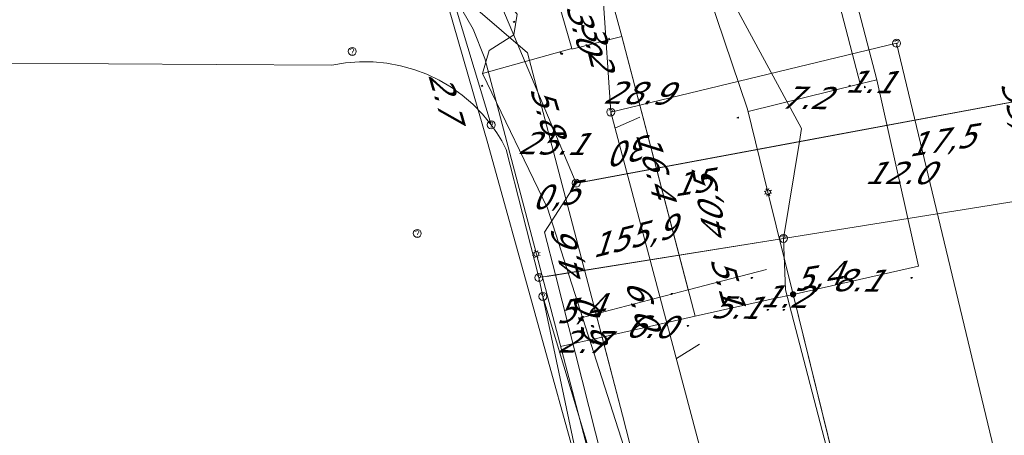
# Model space of a CAD drawing. Header units: metres. Extents: x 124576 to 133557, y 395865 to 402386.
# Tile 13 of 256: x 124837 to 124899, y 396236 to 396262. Entities that reach past the tile are written whole.
import ezdxf
from ezdxf.enums import TextEntityAlignment as Align

# ---------------------------------------------------------------- set-up
doc = ezdxf.new("R2010")
doc.units = ezdxf.units.M
doc.header["$MEASUREMENT"] = 0
for name, color, linetype, lineweight, true_color in [('LG_Datatransport_Eurofiber_Nederland_BV', 3, 'Continuous', 13, 0x00ff00), ('LG_Datatransport_KPN_BV', 3, 'Continuous', 13, 0x00ff00), ('LG_Laag_Spanning_Enexis_Netbeheer_BV', 7, 'Continuous', 13, 0x960000), ('LG_Midden_Spanning_Enexis_Netbeheer_BV', 7, 'Continuous', 13, 0xd20000), ('LG_Riool_Vrij_Verval_Gemeente_Tilburg_Ruimtelijke_Uitvoering', 7, 'Continuous', 13, 0xca00a0)]:
    doc.layers.add(name, color=color, linetype=linetype, lineweight=lineweight, true_color=true_color)
for name, color, linetype, lineweight in [('LG_Datatransport_P_KPN_BV', 7, 'Continuous', 0), ('LG_Laag_Spanning_P_Enexis_Netbeheer_BV', 7, 'Continuous', 0), ('LG_Riool_Vrij_Verval_P_Gemeente_Gilze_en_Rijen', 7, 'Continuous', 0), ('LG_Riool_Vrij_Verval_P_Gemeente_Tilburg_Ruimtelijke_Uitvoering', 7, 'Continuous', 0), ('MV_Datatransport', 7, 'Continuous', 0), ('MV_Laag_Spanning', 7, 'Continuous', 0), ('MV_Laag_Spanning_lijn', 7, 'Continuous', 0), ('MV_Laag_Spanning_pijl', 7, 'Continuous', 0), ('MV_Midden_Spanning', 7, 'Continuous', 0), ('MV_Midden_Spanning_pijl', 7, 'Continuous', 0)]:
    doc.layers.add(name, color=color, linetype=linetype, lineweight=lineweight)
doc.styles.add('Klic_Annotatie', font='verdanai.ttf', dxfattribs={"oblique": 20, "height": 1.4})

# ---------------------------------------------------------------- blocks, each defined once
blk = doc.blocks.new('Mof')
at = {"layer": 'LG_Laag_Spanning_P_Enexis_Netbeheer_BV'}
h = blk.add_hatch(color=256, dxfattribs=at)
edge = h.paths.add_edge_path()
edge.add_arc((0, 0), 2, 0, 360)
blk = doc.blocks.new('Streetlight')
at = {"layer": 'LG_Laag_Spanning_P_Enexis_Netbeheer_BV'}
for p, q in [((-1.77, 1.77), (-1.06, 1.06)), ((0, 2.5), (0, 1.5)), ((1.77, 1.77), (1.06, 1.06)), ((-1.06, -1.06), (-1.77, -1.77)), ((0, -1.5), (0, -2.5)), ((1.06, -1.06), (1.77, -1.77))]:
    blk.add_line(p, q, dxfattribs=at)
at = {"layer": 'LG_Laag_Spanning_P_Enexis_Netbeheer_BV', "flags": 128}
for points in [[(-2.5, 0), (-1.5, 0)], [(1.5, 0), (2.5, 0)]]:
    blk.add_lwpolyline(points, dxfattribs=at)
at = {"layer": 'LG_Laag_Spanning_P_Enexis_Netbeheer_BV'}
blk.add_circle((0, 0), 1.5, dxfattribs=at)
blk = doc.blocks.new('m_pijl')
at = {"layer": 'MV_Laag_Spanning_pijl'}
blk.add_hatch(color=7, dxfattribs=at).paths.add_polyline_path([(-1, -0.33), (-1, 0), (-1, 0.33), (0, 0)])
at = {"layer": 'MV_Laag_Spanning_pijl', "flags": 128}
blk.add_lwpolyline([(-1, 0), (-1, 0.33), (0, 0), (-1, -0.33), (-1, 0)], close=True, dxfattribs=at)
blk = doc.blocks.new('m_pijl_1')
at = {"layer": 'MV_Midden_Spanning_pijl'}
blk.add_hatch(color=7, dxfattribs=at).paths.add_polyline_path([(-1, -0.33), (-1, 0), (-1, 0.33), (0, 0)])
at = {"layer": 'MV_Midden_Spanning_pijl', "flags": 128}
blk.add_lwpolyline([(-1, 0), (-1, 0.33), (0, 0), (-1, -0.33), (-1, 0)], close=True, dxfattribs=at)
blk = doc.blocks.new('Onbekend_12')
at = {"layer": 'LG_Riool_Vrij_Verval_P_Gemeente_Gilze_en_Rijen'}
blk.add_hatch(color=256, dxfattribs=at).paths.add_polyline_path([(-0.25, -1.07, -0.262633), (0.23, 0.15), (0.59, 0.47, 0.379827), (0.7, 1.26), (0.69, 1.26, 0.228508), (-0.03, 1.53), (-0.03, 1.52, 0.459053), (-0.82, 0.79), (-1.29, 0.85, -0.414214), (-0.08, 2, -0.243799), (1.09, 1.52, -0.379827), (0.9, 0.11), (0.54, -0.2, 0.262633), (0.23, -1.08), (-0.17, -1.07)])
blk.add_circle((0, 0), 2.5, dxfattribs=at)
at = {"layer": 'LG_Riool_Vrij_Verval_P_Gemeente_Gilze_en_Rijen', "extrusion": (0, 0, -1)}
blk.add_solid([(0.34, -2.06), (-0.21, -2.06), (0.34, -1.51), (-0.21, -1.51)], dxfattribs=at)
blk = doc.blocks.new('Onbekend_2')
at = {"layer": 'LG_Riool_Vrij_Verval_P_Gemeente_Tilburg_Ruimtelijke_Uitvoering'}
blk.add_hatch(color=256, dxfattribs=at).paths.add_polyline_path([(-0.25, -1.07, -0.262633), (0.23, 0.15), (0.59, 0.47, 0.379827), (0.7, 1.26), (0.69, 1.26, 0.228508), (-0.03, 1.53), (-0.03, 1.52, 0.459053), (-0.82, 0.79), (-1.29, 0.85, -0.414214), (-0.08, 2, -0.243799), (1.09, 1.52, -0.379827), (0.9, 0.11), (0.54, -0.2, 0.262633), (0.23, -1.08), (-0.17, -1.07)])
blk.add_circle((0, 0), 2.5, dxfattribs=at)
at = {"layer": 'LG_Riool_Vrij_Verval_P_Gemeente_Tilburg_Ruimtelijke_Uitvoering', "extrusion": (0, 0, -1)}
blk.add_solid([(0.34, -2.06), (-0.21, -2.06), (0.34, -1.51), (-0.21, -1.51)], dxfattribs=at)
blk = doc.blocks.new('Onbekend_3')
at = {"layer": 'LG_Datatransport_P_KPN_BV'}
blk.add_hatch(color=256, dxfattribs=at).paths.add_polyline_path([(-0.25, -1.07, -0.262633), (0.23, 0.15), (0.59, 0.47, 0.379827), (0.7, 1.26), (0.69, 1.26, 0.228508), (-0.03, 1.53), (-0.03, 1.52, 0.459053), (-0.82, 0.79), (-1.29, 0.85, -0.414214), (-0.08, 2, -0.243799), (1.09, 1.52, -0.379827), (0.9, 0.11), (0.54, -0.2, 0.262633), (0.23, -1.08), (-0.17, -1.07)])
blk.add_circle((0, 0), 2.5, dxfattribs=at)
at = {"layer": 'LG_Datatransport_P_KPN_BV', "extrusion": (0, 0, -1)}
blk.add_solid([(0.34, -2.06), (-0.21, -2.06), (0.34, -1.51), (-0.21, -1.51)], dxfattribs=at)

msp = doc.modelspace()

# ---------------------------------------------------------------- linework, layer by layer
at = {"layer": 'LG_Datatransport_Eurofiber_Nederland_BV', "flags": 128}
for points in [[(124842.8, 396356.9), (124856, 396313), (124843.8, 396300.1), (124850.4, 396277.1), (124856.86, 396271.38), (124860.84, 396273.81), (124866.43, 396254.41), (124872.3, 396233.2), (124876.2, 396223.7), (124879.3, 396204.9), (124886.6, 396175.7), (124894.5, 396125.4), (124894.6, 396108.1), (124894, 396079), (124891.8, 396028), (124888.1, 396012), (124887.4, 396007.2), (124884.3, 395991.4), (124883.5, 395982.4), (124884.34, 395963.77), (124886, 395932.2), (124882.82, 395911)], [(124856.882, 396271.352), (124860.842, 396273.814), (124866.431, 396254.412), (124872.3, 396233.2), (124876.2, 396223.7), (124879.3, 396204.9), (124886.6, 396175.7), (124894.5, 396125.4), (124894.6, 396108.1), (124894, 396079), (124891.8, 396028), (124888.1, 396012), (124887.4, 396007.2), (124884.3, 395991.4), (124883.5, 395982.4), (124884.341, 395963.773), (124886, 395932.2), (124882.82, 395911)], [(124856.887, 396271.356), (124860.842, 396273.814), (124866.43, 396254.41), (124872.3, 396233.2), (124876.2, 396223.7), (124879.3, 396204.9), (124886.6, 396175.7), (124894.5, 396125.4), (124894.6, 396108.1), (124894, 396079), (124891.8, 396028), (124888.1, 396012), (124887.4, 396007.2), (124884.3, 395991.4), (124883.5, 395982.4), (124884.34, 395963.77), (124886, 395932.2), (124882.82, 395911)]]:
    msp.add_lwpolyline(points, dxfattribs=at)
at = {"layer": 'LG_Datatransport_KPN_BV'}
for p, q in [((124870.111, 396246.081), (124884.922, 396248.456)), ((124869.617, 396246.002), (124869.865, 396244.821))]:
    msp.add_line(p, q, dxfattribs=at)
at = {"layer": 'LG_Datatransport_KPN_BV', "flags": 128}
for points in [[(124974.904, 396284.909), (124968.789, 396288.522), (124963.314, 396291.372), (124957.561, 396293.587), (124952.434, 396295.203), (124948.136, 396295.973), (124944.264, 396296.073), (124938.724, 396295.331), (124932.248, 396293.44), (124926.231, 396290.807), (124923.743, 396289.005), (124921.094, 396287.086), (124917.924, 396283.591), (124915.961, 396279.234), (124915.696, 396277.995), (124915.667, 396277.132), (124915.921, 396275.965), (124919.72, 396260.811), (124917.329, 396260.366), (124911.641, 396259.307), (124885.915, 396254.517), (124871.942, 396251.915)], [(124871.942, 396251.915), (124867.201, 396263.215), (124866.254, 396264.761), (124865.174, 396266.216), (124863.969, 396267.57), (124862.649, 396268.811), (124861.546, 396269.695), (124860.384, 396270.5), (124859.17, 396271.223), (124857.593, 396272.002), (124855.955, 396272.642), (124854.268, 396273.139), (124852.84, 396273.439), (124851.448, 396273.631), (124850.046, 396273.727), (124848.641, 396273.726), (124847.239, 396273.628), (124841.005, 396272.797), (124818.794, 396267.289), (124808.505, 396264.373), (124780.932, 396256.557), (124761.076, 396250.929)], [(124861.035, 396274.177), (124861.711, 396271.931), (124862.649, 396268.811), (124866.632, 396255.57), (124866.632, 396255.569)], [(124884.922, 396248.456), (124884.922, 396248.456), (124885.915, 396254.517), (124886.05, 396255.339), (124877.501, 396271.169)], [(124872.233, 396251.969), (124911.641, 396259.307), (124918.047, 396260.499)], [(124866.632, 396255.569), (124866.632, 396255.57), (124866.085, 396256.24), (124865.482, 396256.86), (124864.827, 396257.423), (124864.125, 396257.927), (124863.381, 396258.368), (124862.602, 396258.741), (124861.792, 396259.044), (124860.959, 396259.275), (124860.109, 396259.432), (124859.249, 396259.514), (124858.384, 396259.519), (124857.523, 396259.449), (124856.671, 396259.303), (124849.426, 396259.349), (124835.957, 396259.436), (124815.928, 396256.956), (124795.517, 396255.928), (124783.743, 396252.83), (124776.176, 396250.838)], [(124869.617, 396246.002), (124867.574, 396254.026), (124867.292, 396254.559), (124866.978, 396255.075), (124866.632, 396255.569)], [(124917.014, 396253.603), (124884.922, 396248.456), (124884.921, 396248.456)], [(124871.942, 396251.915), (124869.976, 396248.849), (124870.654, 396246.168), (124877.761, 396218.06), (124888.19, 396169.503), (124892.961, 396139.151), (124893.295, 396133.403), (124894.008, 396121.156), (124893.939, 396113.514), (124894.274, 396110.734), (124894.592, 396108.1), (124895.042, 396104.363), (124896.56, 396103.867), (124899.418, 396102.933), (124899.135, 396098.369), (124896.699, 396059.075), (124896.667, 396058.554), (124896.641, 396058.406), (124891.368, 396028.891), (124887.426, 396006.824), (124885.809, 396000.147)], [(124869.617, 396246.002), (124870.654, 396246.168), (124884.921, 396248.456)], [(124904.709, 396181.994), (124899.868, 396181.471), (124899.518, 396183.297), (124897.743, 396192.521), (124893.748, 396210.781), (124887.979, 396233.946), (124885.053, 396245.24), (124884.922, 396248.456)], [(124869.865, 396244.821), (124872.336, 396233.061), (124879.281, 396204.907), (124894.264, 396110.171), (124894.592, 396108.1), (124894.599, 396108.053), (124896.56, 396103.867), (124899.135, 396098.369), (124899.988, 396096.548), (124896.699, 396059.075), (124896.641, 396058.406), (124896.618, 396058.149), (124891.363, 396028.782)], [(124891.363, 396028.783), (124891.368, 396028.891), (124893.702, 396078.769), (124894.264, 396110.171), (124894.274, 396110.734), (124894.539, 396125.533), (124893.295, 396133.403), (124886.617, 396175.667), (124875.967, 396224.537), (124869.865, 396244.821)]]:
    msp.add_lwpolyline(points, dxfattribs=at)
at = {"layer": 'LG_Laag_Spanning_Enexis_Netbeheer_BV'}
for p, q in [((124885.521, 396244.955), (124883.948, 396251.348)), ((124885.521, 396244.955), (124883.948, 396251.348)), ((124890.568, 396224.443), (124885.521, 396244.955)), ((124890.568, 396224.443), (124885.521, 396244.955))]:
    msp.add_line(p, q, dxfattribs=at)
at = {"layer": 'LG_Laag_Spanning_Enexis_Netbeheer_BV', "flags": 128}
for points in [[(124860.866, 396276.053), (124861.925, 396271.976), (124862.184, 396271.01), (124862.456, 396270.048), (124864.03, 396264.616), (124864.362, 396263.679), (124864.802, 396262.786), (124865.497, 396261.558), (124866.244, 396259.721), (124869.458, 396247.48)], [(124883.948, 396251.348), (124882.669, 396256.545), (124877.831, 396270.893), (124877.08, 396273.122), (124876.522, 396274.777)], [(124900.753, 396178.786), (124897.307, 396195.198), (124894.655, 396207.831), (124890.568, 396224.443), (124885.521, 396244.955), (124883.948, 396251.348), (124882.669, 396256.545), (124877.831, 396270.893)], [(124883.948, 396251.348), (124882.669, 396256.545), (124877.831, 396270.893)], [(124864.362, 396263.679), (124864.802, 396262.786), (124865.497, 396261.558), (124866.244, 396259.721), (124869.458, 396247.48)], [(124869.458, 396247.48), (124874.102, 396229.798), (124874.594, 396227.86), (124876.363, 396220.647)], [(124869.458, 396247.48), (124874.102, 396229.798), (124874.594, 396227.86), (124876.363, 396220.647)]]:
    msp.add_lwpolyline(points, dxfattribs=at)
at = {"layer": 'LG_Midden_Spanning_Enexis_Netbeheer_BV', "flags": 128}
for points in [[(124890.914, 396159.283), (124886.777, 396182.744), (124876.12, 396231.701), (124870.157, 396250.346), (124866.087, 396258.785), (124866.497, 396260.219), (124868.058, 396261.205), (124868.253, 396262.498), (124866.812, 396264.181), (124856.244, 396275.063), (124853.753, 396275.744), (124852.19, 396275.317)], [(124890.914, 396159.283), (124886.777, 396182.744), (124876.12, 396231.701), (124870.157, 396250.346), (124866.087, 396258.785), (124866.497, 396260.219), (124868.058, 396261.205), (124868.253, 396262.498), (124866.812, 396264.181), (124856.244, 396275.063), (124853.753, 396275.744), (124852.19, 396275.317)], [(124890.914, 396159.283), (124886.777, 396182.744), (124876.12, 396231.701), (124870.157, 396250.346), (124866.087, 396258.785), (124866.497, 396260.219), (124868.058, 396261.205), (124868.253, 396262.498), (124866.812, 396264.181), (124856.244, 396275.063), (124853.753, 396275.744), (124852.19, 396275.317)], [(124890.914, 396159.283), (124886.777, 396182.744), (124876.12, 396231.701), (124870.157, 396250.346), (124866.087, 396258.785), (124866.497, 396260.219), (124868.058, 396261.205), (124868.253, 396262.498), (124866.812, 396264.181), (124856.244, 396275.063), (124853.753, 396275.744), (124852.19, 396275.317)], [(124890.914, 396159.283), (124886.777, 396182.744), (124876.12, 396231.701), (124870.157, 396250.346), (124866.087, 396258.785), (124866.497, 396260.219), (124868.058, 396261.205), (124868.253, 396262.498), (124866.812, 396264.181), (124856.244, 396275.063), (124853.753, 396275.744), (124852.19, 396275.317)], [(124890.914, 396159.283), (124886.777, 396182.744), (124876.12, 396231.701), (124870.157, 396250.346), (124866.087, 396258.785), (124866.497, 396260.219), (124868.058, 396261.205), (124868.253, 396262.498), (124866.812, 396264.181), (124856.244, 396275.063), (124853.753, 396275.744), (124852.19, 396275.317)], [(124890.914, 396159.283), (124886.777, 396182.744), (124876.12, 396231.701), (124870.157, 396250.346), (124866.087, 396258.785), (124866.497, 396260.219), (124868.058, 396261.205), (124868.253, 396262.498), (124866.812, 396264.181), (124856.244, 396275.063), (124853.753, 396275.744), (124852.19, 396275.317)], [(124890.914, 396159.283), (124886.777, 396182.744), (124876.12, 396231.701), (124870.157, 396250.346), (124866.087, 396258.785), (124866.497, 396260.219), (124868.058, 396261.205), (124868.253, 396262.498), (124866.812, 396264.181), (124856.244, 396275.063), (124853.753, 396275.744), (124852.19, 396275.317)], [(124852.19, 396275.317), (124853.753, 396275.744), (124856.244, 396275.063), (124866.812, 396264.181), (124868.253, 396262.498), (124868.058, 396261.205), (124866.497, 396260.219), (124866.087, 396258.785), (124870.157, 396250.346), (124876.12, 396231.701), (124886.777, 396182.744), (124890.914, 396159.283), (124891.07, 396158.295), (124894.52, 396133.4), (124897.44, 396096.584), (124897.56, 396086.272), (124896.95, 396035.961), (124892.604, 396010.668)]]:
    msp.add_lwpolyline(points, dxfattribs=at)
at = {"layer": 'LG_Riool_Vrij_Verval_Gemeente_Tilburg_Ruimtelijke_Uitvoering'}
for p, q in [((124870.42, 396311.61), (124874.11, 396256.37)), ((124874.11, 396256.37), (124892, 396260.68)), ((124892, 396260.68), (124898.47, 396233.7)), ((124874.11, 396256.37), (124881.25, 396229.56)), ((124874.377, 396255.365), (124875.936, 396256.059)), ((124878.219, 396240.938), (124879.661, 396241.824))]:
    msp.add_line(p, q, dxfattribs=at)
at = {"layer": 'MV_Laag_Spanning_lijn'}
msp.add_line((124889.711, 396258.136), (124887.229, 396267.721), dxfattribs=at)
at = {"layer": 'MV_Laag_Spanning_pijl'}
for p, q in [((124890.758, 396258.395), (124888.383, 396267.564)), ((124890.758, 396258.395), (124889.711, 396258.136)), ((124893.376, 396246.716), (124890.758, 396258.395)), ((124889.711, 396258.136), (124882.704, 396256.402)), ((124885.521, 396244.955), (124893.376, 396246.716)), ((124879.394, 396243.581), (124884.338, 396244.69)), ((124884.338, 396244.69), (124885.521, 396244.955)), ((124873.573, 396242.276), (124879.394, 396243.581)), ((124870.978, 396241.694), (124873.573, 396242.276))]:
    msp.add_line(p, q, dxfattribs=at)
at = {"layer": 'MV_Laag_Spanning_pijl', "flags": 128}
for points in [[(124879.394, 396243.581), (124874.805, 396261.098), (124873.082, 396267.464), (124872.963, 396267.689), (124870.397, 396270.595)], [(124873.573, 396242.276), (124868.905, 396260.084), (124864.169, 396264.181)], [(124882.72, 396205.216), (124881.23, 396211.591), (124877.916, 396225.377), (124874.855, 396237.387), (124873.573, 396242.276)]]:
    msp.add_lwpolyline(points, dxfattribs=at)
at = {"layer": 'MV_Midden_Spanning_pijl'}
for p, q in [((124870.85, 396263.236), (124871.672, 396260.351)), ((124874.805, 396261.098), (124871.683, 396260.308)), ((124878.96, 396245.235), (124874.805, 396261.098)), ((124871.672, 396260.351), (124866.087, 396258.785)), ((124878.96, 396245.235), (124883.86, 396246.519)), ((124873.194, 396243.724), (124878.96, 396245.235)), ((124872.346, 396243.502), (124873.194, 396243.724))]:
    msp.add_line(p, q, dxfattribs=at)
at = {"layer": 'MV_Midden_Spanning_pijl', "flags": 128}
msp.add_lwpolyline([(124884.999, 396195.189), (124883.476, 396201.98), (124881.23, 396211.591), (124877.916, 396225.377), (124874.855, 396237.387), (124873.182, 396243.769)], dxfattribs=at)

# ---------------------------------------------------------------- block references
at = {"layer": 'LG_Datatransport_P_KPN_BV', "xscale": 0.1, "yscale": 0.1, "zscale": 0.1}
for p in [(124866.632, 396255.569), (124866.632, 396255.569), (124866.632, 396255.569), (124871.942, 396251.915), (124871.942, 396251.915), (124871.942, 396251.915), (124884.921, 396248.456), (124884.921, 396248.456), (124884.922, 396248.456), (124884.922, 396248.456), (124869.617, 396246.002), (124869.617, 396246.002), (124869.617, 396246.002), (124869.865, 396244.821), (124869.865, 396244.821), (124869.865, 396244.821)]:
    msp.add_blockref('Onbekend_3', p, dxfattribs=at)
at = {"layer": 'LG_Laag_Spanning_P_Enexis_Netbeheer_BV', "xscale": 0.1, "yscale": 0.1, "zscale": 0.1}
for name, p, rotation in [('Streetlight', (124883.948, 396251.348), 256), ('Streetlight', (124869.458, 396247.48), 66.99999999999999), ('Mof', (124885.521, 396244.955), 1)]:
    msp.add_blockref(name, p, dxfattribs=dict(at, rotation=rotation))
at = {"layer": 'LG_Riool_Vrij_Verval_P_Gemeente_Gilze_en_Rijen', "xscale": 0.1, "yscale": 0.1, "zscale": 0.1}
for p in [(124857.94, 396260.17), (124862.01, 396248.77)]:
    msp.add_blockref('Onbekend_12', p, dxfattribs=at)
at = {"layer": 'LG_Riool_Vrij_Verval_P_Gemeente_Tilburg_Ruimtelijke_Uitvoering', "xscale": 0.1, "yscale": 0.1, "zscale": 0.1}
for p in [(124892, 396260.68), (124874.11, 396256.37)]:
    msp.add_blockref('Onbekend_2', p, dxfattribs=at)
at = {"layer": 'MV_Laag_Spanning_pijl', "xscale": 0.1, "yscale": 0.1, "zscale": 0.1}
for p, rotation in [((124889, 396258), 194), ((124890, 396258), 102), ((124882, 396256), 194), ((124893, 396246), 12), ((124884, 396244), 12), ((124885, 396244), 12), ((124879, 396243), 12), ((124873, 396242), 12), ((124873, 396242), 104)]:
    msp.add_blockref('m_pijl', p, dxfattribs=dict(at, rotation=rotation))
at = {"layer": 'MV_Midden_Spanning_pijl', "xscale": 0.1, "yscale": 0.1, "zscale": 0.1}
for p, rotation in [((124868, 396262), 196), ((124874, 396261), 104), ((124871, 396260), 286), ((124871, 396260), 195), ((124866, 396258), 196), ((124883, 396246), 14), ((124878, 396245), 14), ((124873, 396243), 14), ((124873, 396243), 104)]:
    msp.add_blockref('m_pijl_1', p, dxfattribs=dict(at, rotation=rotation))

# ---------------------------------------------------------------- texts
at = {"layer": 'MV_Datatransport', "style": 'Klic_Annotatie', "oblique": 20}
for s, rotation, p in [('53,8', 284, (124899.708, 396256.257)), ('17,5', 9, (124894.722, 396254.582)), ('30', 193.8, (124875.7, 396254.03)), ('15', 9, (124879.125, 396251.944)), ('0,5', 9, (124870.564, 396251.135)), ('40,5', 100.5, (124880.36, 396250.204)), ('155,9', 14.3, (124875.438, 396248.566)), ('4,6', 104.3, (124871.566, 396246.998)), ('5,4', 9.1, (124886.988, 396246.052)), ('5,4', 9.1, (124872.107, 396244.022))]:
    msp.add_text(s, height=1.4, rotation=rotation, dxfattribs=at).set_placement(p, align=Align.MIDDLE_CENTER)
at = {"layer": 'MV_Laag_Spanning', "style": 'Klic_Annotatie', "oblique": 20}
for s, p in [('1.1', (124890.235, 396258.266)), ('28.9', (124875.731, 396257.564)), ('7.2', (124886.208, 396257.269)), ('25.1', (124870.393, 396254.406)), ('8.1', (124889.449, 396245.836)), ('1.2', (124884.93, 396244.823)), ('5.1', (124881.866, 396244.136)), ('6.0', (124876.484, 396242.929)), ('2.7', (124872.276, 396241.985))]:
    msp.add_text(s, height=1.4, rotation=359, dxfattribs=at).set_placement(p, align=Align.MIDDLE_CENTER)
msp.add_text('12.0', height=1.4, dxfattribs=at).set_placement((124892.067, 396252.556), align=Align.MIDDLE_CENTER)
at = {"layer": 'MV_Midden_Spanning', "style": 'Klic_Annotatie', "oblique": 20}
for s, rotation, p in [('3.0', 286, (124872.397, 396261.727)), ('3.2', 284, (124873.244, 396260.703)), ('2.7', 286, (124863.767, 396257.453)), ('5.8', 286, (124870.149, 396256.562)), ('16.4', 285, (124876.883, 396253.167)), ('5.1', 285, (124881.41, 396245.877)), ('6.0', 285, (124876.077, 396244.48)), ('0.9', 285, (124872.77, 396243.613))]:
    msp.add_text(s, height=1.4, rotation=rotation, dxfattribs=at).set_placement(p, align=Align.MIDDLE_CENTER)

doc.saveas('drawing.dxf')
